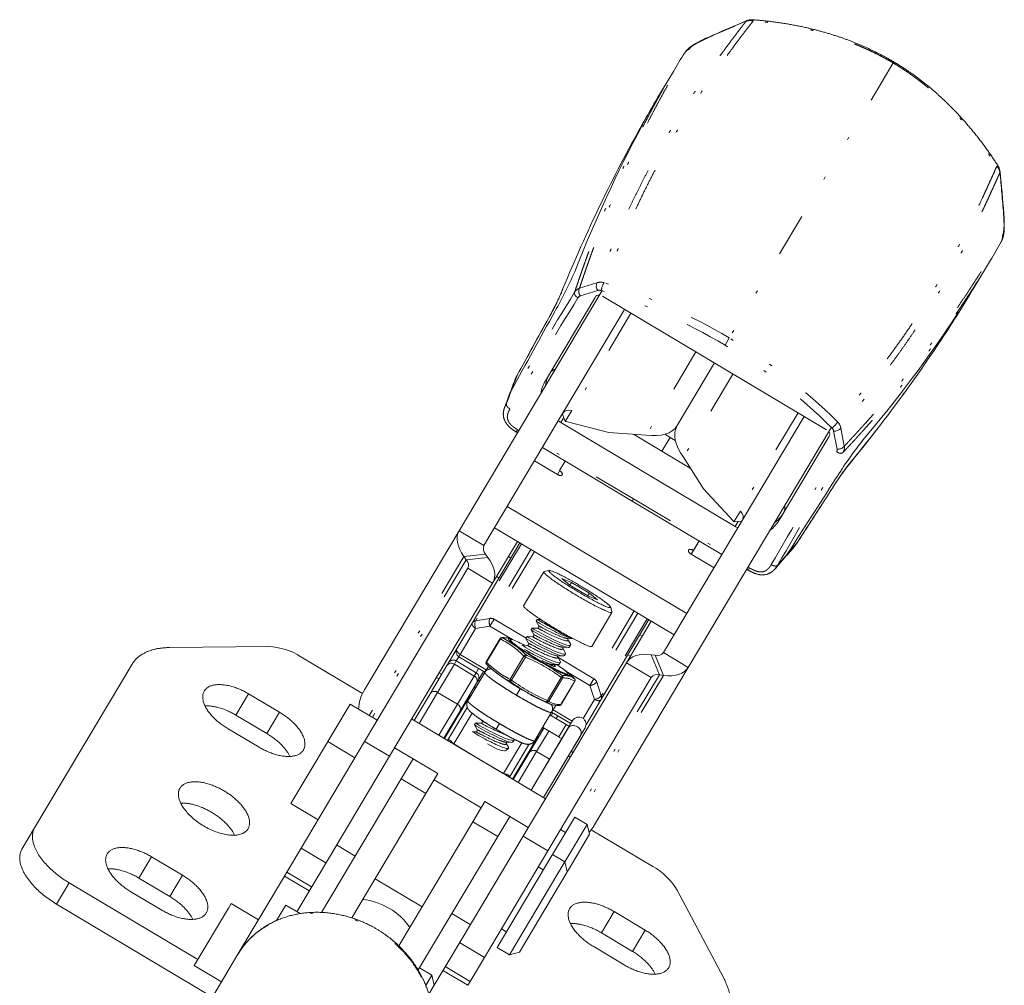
# Model space of a CAD drawing. Header units: millimetres. Extents: x 71 to 466, y 113 to 328.
# Tile 5 of 6: x 387 to 456, y 149 to 216. Entities that reach past the tile are written whole.
import ezdxf

# ---------------------------------------------------------------- set-up
doc = ezdxf.new("R2010")
doc.units = ezdxf.units.MM
doc.header["$MEASUREMENT"] = 0
doc.linetypes.add('DASHEDBIDOT', pattern=[12.4, 3, -3, 0.2, -3, 0.2, -3])
doc.layers.add('Layer0000', color=7, linetype='Continuous', lineweight=20)

msp = doc.modelspace()

# ---------------------------------------------------------------- linework, layer by layer
at = {"layer": 'Layer0000', "color": 251, "linetype": 'DASHEDBIDOT', "lineweight": 5, "true_color": 0x606060}
for p, q in [((447.839, 212.549), (436.472, 193.473)), ((447.883, 212.623), (447.839, 212.549)), ((426.078, 196.92), (427.291, 197.301)), ((426.137, 196.385), (427.35, 196.766)), ((429.639, 195.192), (425.156, 187.669)), ((436.173, 192.973), (436.472, 193.473)), ((434.149, 192.505), (430.709, 186.733)), ((436.726, 190.969), (433.286, 185.197)), ((424.785, 187.614), (424.986, 187.952)), ((441.236, 188.282), (436.753, 180.759)), ((444.45, 185.972), (444.208, 187.22)), ((421.785, 187.105), (421.693, 186.952)), ((421.877, 187.051), (421.785, 187.105)), ((431.792, 185.619), (429.817, 186.796)), ((431.792, 185.619), (432.363, 186.577)), ((432.363, 186.577), (432.001, 186.793)), ((432.363, 186.577), (432.724, 186.362)), ((443.951, 185.77), (443.709, 187.018)), ((429.823, 182.315), (423.595, 186.027)), ((431.792, 185.619), (433.767, 184.443)), ((429.823, 182.315), (429.732, 182.162)), ((429.823, 182.315), (436.051, 178.604)), ((436.88, 180.406), (437.082, 180.744)), ((417.731, 180.093), (419.449, 179.069)), ((422.05, 179.201), (418.86, 173.848)), ((418.063, 178.317), (411.489, 167.284)), ((419.56, 178.478), (418.063, 178.317)), ((422.708, 178.809), (419.855, 174.021)), ((422.951, 178.664), (420.149, 173.963)), ((418.228, 178.09), (411.71, 167.152)), ((418.228, 178.09), (419.725, 178.252)), ((420.055, 176.472), (418.337, 177.496)), ((437.769, 177.58), (437.861, 177.526)), ((437.861, 177.526), (437.77, 177.372)), ((429.882, 174.533), (427.081, 169.832)), ((430.125, 174.389), (427.272, 169.601)), ((419.855, 174.021), (418.86, 173.848)), ((419.869, 173.492), (418.874, 173.319)), ((420.149, 173.963), (419.869, 173.492)), ((421.432, 172.56), (419.869, 173.492)), ((422.369, 172.64), (420.149, 173.963)), ((430.783, 173.997), (427.593, 168.644)), ((418.874, 173.319), (417.804, 171.522)), ((419.633, 170.983), (420.593, 172.595)), ((417.804, 171.522), (417.704, 171.354)), ((419.608, 170.447), (417.804, 171.522)), ((431.626, 170.107), (431.055, 171.501)), ((431.332, 171.463), (431.903, 170.069)), ((433.623, 170.623), (431.905, 171.647)), ((417.399, 170.842), (416.234, 168.888)), ((417.533, 171.068), (417.399, 170.842)), ((417.399, 170.842), (418.773, 170.023)), ((417.704, 171.354), (417.533, 171.068)), ((417.533, 171.068), (418.908, 170.249)), ((422.221, 171.41), (421.261, 169.799)), ((421.372, 169.728), (422.332, 171.34)), ((423.664, 170.838), (423.66, 170.868)), ((427.081, 169.832), (424.583, 171.321)), ((429.333, 170.944), (431.051, 169.92)), ((418.908, 170.249), (418.773, 170.023)), ((419.078, 170.535), (418.908, 170.249)), ((426.8, 169.361), (425.237, 170.293)), ((431.626, 170.107), (425.748, 160.242)), ((418.773, 170.023), (417.608, 168.069)), ((424.812, 169.929), (423.852, 168.317)), ((423.942, 168.273), (424.902, 169.885)), ((425.754, 169.658), (424.794, 168.046)), ((431.903, 170.069), (425.969, 160.111)), ((427.081, 169.832), (426.8, 169.361)), ((427.593, 168.644), (427.272, 169.601)), ((402.246, 167.311), (403.126, 168.787)), ((416.234, 168.888), (414.951, 166.734)), ((416.234, 168.888), (417.608, 168.069)), ((418.768, 169.038), (418.767, 169.036)), ((421.704, 168.69), (421.974, 169.143)), ((422.465, 168.863), (422.486, 168.861)), ((427.121, 168.404), (426.8, 169.361)), ((417.608, 168.069), (416.325, 165.915)), ((426.329, 167.075), (427.121, 168.404)), ((404.396, 166.034), (405.275, 167.51)), ((418.632, 167.441), (417.362, 165.312)), ((425.578, 166.89), (424.247, 167.683)), ((419.56, 166.785), (419.333, 166.904)), ((424.461, 167.066), (424.576, 167.259)), ((423.106, 164.792), (423.949, 166.207)), ((423.407, 166.274), (423.406, 166.272)), ((425.148, 166.656), (424.636, 165.797)), ((411.173, 165.474), (412.892, 164.451)), ((417.196, 165.397), (417.356, 165.301)), ((417.362, 165.312), (417.356, 165.301)), ((417.356, 165.301), (419.074, 164.277)), ((417.362, 165.312), (419.08, 164.288)), ((422.068, 165.394), (420.799, 163.264)), ((421.823, 162.639), (423.106, 164.792)), ((423.106, 164.792), (424.008, 164.255)), ((419.08, 164.288), (419.074, 164.277)), ((420.792, 163.253), (419.074, 164.277)), ((420.799, 163.264), (419.08, 164.288)), ((420.799, 163.264), (420.792, 163.253)), ((420.953, 163.158), (420.792, 163.253)), ((413.705, 162.885), (415.423, 161.862)), ((420.405, 158.893), (418.687, 159.916)), ((423.887, 157.898), (422.169, 158.922)), ((410.516, 157.534), (409.228, 158.302)), ((395.519, 156.005), (396.399, 157.481)), ((405.774, 156.414), (407.493, 155.39)), ((397.667, 154.725), (398.546, 156.201)), ((405.613, 156.143), (407.331, 155.119)), ((389.79, 154.205), (390.67, 155.68)), ((427.605, 152.204), (428.485, 153.68)), ((418.505, 152.774), (417.217, 153.542)), ((429.751, 150.921), (430.63, 152.397)), ((416.609, 149.591), (418.327, 148.567)), ((416.77, 149.862), (418.488, 148.838))]:
    msp.add_line(p, q, dxfattribs=at)
at = {"layer": 'Layer0000', "color": 7, "linetype": 'Continuous', "lineweight": 20}
for p, q in [((432.589, 211.968), (431.698, 210.473)), ((430.269, 207.994), (430.277, 208.007)), ((430.277, 208.006), (430.444, 208.269)), ((454.585, 198.86), (453.694, 197.366)), ((417.731, 180.093), (427.662, 196.758)), ((423.717, 190.51), (427.162, 196.291)), ((427.189, 196.336), (427.162, 196.291)), ((443.203, 187.109), (427.671, 196.364)), ((429.209, 195.448), (419.449, 179.069)), ((452.195, 194.929), (452.202, 194.941)), ((452.202, 194.941), (452.353, 195.214)), ((435.437, 191.737), (432.855, 187.404)), ((435.437, 191.737), (432.855, 187.404)), ((424.888, 188.196), (425.095, 187.684)), ((425.095, 187.684), (425.544, 188.434)), ((441.665, 188.026), (431.905, 171.647)), ((424.785, 187.614), (436.88, 180.406)), ((425.156, 187.669), (428.107, 186.918)), ((433.623, 170.623), (443.554, 187.288)), ((421.785, 186.897), (421.693, 186.952)), ((430.709, 186.733), (428.107, 186.918)), ((439.936, 180.845), (443.381, 186.626)), ((443.407, 186.671), (443.381, 186.626)), ((429.732, 182.162), (423.503, 185.873)), ((433.286, 185.197), (434.687, 182.997)), ((422.954, 184.952), (424.544, 184.005)), ((425.093, 184.926), (424.544, 184.005)), ((424.701, 184.269), (425.093, 184.926)), ((436.753, 180.759), (434.687, 182.997)), ((433.524, 174.363), (421.068, 181.786)), ((429.732, 182.162), (435.96, 178.451)), ((436.794, 180.712), (437.241, 181.464)), ((437.344, 180.774), (436.794, 180.712)), ((417.731, 180.093), (411.157, 169.061)), ((432.644, 172.887), (420.188, 180.31)), ((421.949, 179.26), (418.635, 173.699)), ((421.778, 179.363), (420.055, 176.472)), ((434.37, 179.398), (433.821, 178.476)), ((434.37, 179.398), (433.979, 178.74)), ((418.228, 178.09), (418.063, 178.317)), ((419.56, 178.478), (419.725, 178.252)), ((421.319, 178.202), (421.147, 178.304)), ((433.821, 178.476), (435.411, 177.529)), ((411.173, 165.474), (418.337, 177.496)), ((420.495, 176.819), (420.323, 176.922)), ((423.603, 177.249), (422.2, 174.896)), ((423.622, 177.262), (423.963, 177.346)), ((437.678, 177.427), (437.77, 177.372)), ((420.055, 176.472), (412.892, 164.451)), ((424.853, 176.794), (425.418, 176.333)), ((425.528, 176.517), (424.853, 176.794)), ((425.528, 176.517), (425.418, 176.333)), ((425.418, 176.333), (426.658, 175.594)), ((426.768, 175.778), (425.528, 176.517)), ((426.768, 175.778), (426.658, 175.594)), ((426.658, 175.594), (427.333, 175.317)), ((427.333, 175.317), (426.768, 175.778)), ((428.328, 174.434), (426.925, 172.08)), ((428.329, 174.457), (428.242, 174.796)), ((418.635, 173.699), (417.565, 171.903)), ((423.151, 173.951), (423.073, 173.821)), ((423.256, 173.495), (423.073, 173.821)), ((423.152, 173.952), (423.377, 173.948)), ((430.883, 173.937), (427.57, 168.376)), ((431.055, 173.834), (429.333, 170.944)), ((422.794, 173.352), (422.717, 173.224)), ((422.9, 172.898), (422.717, 173.223)), ((422.794, 173.352), (423.167, 173.346)), ((424.423, 173.254), (424.416, 173.241)), ((430.424, 172.776), (430.253, 172.878)), ((420.565, 172.62), (419.605, 171.009)), ((421.427, 172.552), (421.317, 172.594)), ((422.079, 172.153), (422.455, 172.147)), ((422.438, 172.754), (422.36, 172.624)), ((422.544, 172.296), (422.36, 172.623)), ((422.438, 172.754), (422.811, 172.749)), ((425.274, 172.565), (425.448, 172.256)), ((425.632, 172.612), (425.28, 172.617)), ((425.463, 172.166), (425.388, 172.04)), ((397.642, 171.996), (404.499, 172.067)), ((417.565, 171.903), (416.996, 170.948)), ((422.549, 171.66), (422.649, 171.618)), ((424.915, 171.964), (425.089, 171.654)), ((425.303, 172.012), (424.927, 172.018)), ((425.106, 171.566), (425.03, 171.44)), ((429.601, 171.393), (429.429, 171.496)), ((431.332, 171.463), (431.055, 171.501)), ((388.282, 159.487), (395.056, 170.855)), ((411.027, 168.816), (406.754, 171.362)), ((416.996, 170.948), (416.879, 170.752)), ((419.508, 170.279), (417.704, 171.354)), ((429.333, 170.944), (422.169, 158.922)), ((424.203, 170.763), (424.225, 170.724)), ((424.59, 170.813), (424.217, 170.819)), ((424.556, 171.369), (424.731, 171.057)), ((424.944, 171.411), (424.571, 171.416)), ((424.749, 170.967), (424.674, 170.841)), ((416.879, 170.752), (415.714, 168.797)), ((419.503, 170.272), (418.33, 168.303)), ((419.422, 170.331), (419.058, 169.719)), ((419.764, 170.71), (419.503, 170.272)), ((419.972, 170.523), (420.115, 170.398)), ((425.388, 170.151), (425.232, 170.284)), ((433.623, 170.623), (427.05, 159.591)), ((431.626, 170.107), (431.903, 170.069)), ((418.941, 169.523), (417.776, 167.569)), ((419.058, 169.719), (418.941, 169.523)), ((423.887, 157.898), (431.051, 169.92)), ((425.761, 169.658), (424.801, 168.046)), ((425.735, 169.83), (425.739, 169.826)), ((405.275, 167.51), (403.126, 168.787)), ((411.131, 169.017), (411.157, 169.061)), ((415.714, 168.797), (414.607, 166.939)), ((409.034, 166.182), (410.162, 168.075)), ((412.052, 166.949), (410.162, 168.075)), ((416.712, 165.685), (418.487, 168.663)), ((418.53, 168.638), (418.487, 168.663)), ((423.796, 168.211), (423.783, 168.215)), ((424.058, 168.07), (423.962, 168.106)), ((426.53, 166.631), (427.57, 168.376)), ((417.776, 167.569), (416.669, 165.711)), ((418.253, 167.782), (416.927, 165.557)), ((417.821, 167.547), (417.778, 167.572)), ((424.142, 167.507), (422.969, 165.539)), ((424.117, 167.271), (424.233, 167.464)), ((424.428, 167.987), (424.142, 167.507)), ((425.478, 166.722), (424.147, 167.515)), ((404.396, 166.034), (402.246, 167.311)), ((414.435, 167.042), (417.196, 165.397)), ((418.866, 166.76), (418.791, 166.634)), ((418.866, 166.76), (419.244, 166.754)), ((419.333, 166.904), (419.306, 166.952)), ((420.531, 166.722), (420.297, 166.329)), ((425.602, 166.93), (422.725, 162.102)), ((425.148, 166.656), (424.032, 167.322)), ((401.7, 166.359), (403.849, 165.083)), ((408.614, 165.477), (409.034, 166.182)), ((418.658, 166.159), (418.887, 166.156)), ((418.976, 166.305), (418.791, 166.634)), ((422.587, 164.702), (423.606, 166.412)), ((422.725, 162.102), (425.284, 166.396)), ((424.636, 165.797), (423.52, 166.463)), ((423.584, 161.59), (426.461, 166.418)), ((406.054, 161.182), (408.587, 165.432)), ((406.767, 158.08), (411.173, 165.474)), ((408.587, 165.432), (408.614, 165.477)), ((410.504, 164.351), (408.614, 165.477)), ((420.992, 165.371), (421.156, 165.079)), ((421.381, 165.422), (421.006, 165.428)), ((421.437, 162.87), (423.211, 165.848)), ((421.536, 165.577), (421.46, 165.449)), ((423.168, 165.874), (423.211, 165.848)), ((426.143, 165.884), (423.584, 161.59)), ((414.534, 164.277), (413.246, 165.045)), ((421.16, 165.002), (420.974, 164.845)), ((422.548, 165.223), (421.222, 162.998)), ((421.48, 162.844), (422.587, 164.702)), ((422.589, 164.706), (422.546, 164.731)), ((412.892, 164.451), (408.657, 157.344)), ((414.534, 164.277), (413.705, 162.885)), ((413.705, 162.885), (414.534, 164.277)), ((414.534, 164.277), (416.252, 163.253)), ((416.252, 163.253), (415.423, 161.862)), ((413.705, 162.885), (408.186, 153.624)), ((415.996, 162.824), (419.261, 160.879)), ((420.953, 163.158), (423.713, 161.513)), ((415.423, 161.862), (410.287, 153.243)), ((418.687, 159.916), (419.517, 161.308)), ((421.235, 160.284), (419.517, 161.308)), ((407.944, 160.055), (406.054, 161.182)), ((413.552, 151.298), (418.687, 159.916)), ((420.405, 158.893), (421.235, 160.284)), ((420.405, 158.893), (421.235, 160.284)), ((422.523, 159.516), (421.235, 160.284)), ((424.201, 157.644), (425.749, 160.242)), ((425.749, 160.242), (426.608, 159.73)), ((387.402, 158.011), (388.282, 159.487)), ((425.109, 159.168), (424.766, 159.372)), ((425.06, 157.132), (426.608, 159.73)), ((426.608, 159.73), (426.782, 159.044)), ((431.168, 156.814), (426.896, 159.36)), ((427.023, 159.547), (427.05, 159.591)), ((414.887, 149.631), (420.405, 158.893)), ((422.169, 158.922), (417.934, 151.815)), ((425.316, 156.584), (426.782, 159.044)), ((406.767, 158.08), (405.774, 156.414)), ((406.767, 158.08), (408.485, 157.056)), ((419.481, 150.504), (423.887, 157.898)), ((398.546, 156.201), (396.399, 157.481)), ((406.469, 153.673), (408.657, 157.344)), ((420.362, 151.201), (424.161, 157.577)), ((424.161, 157.577), (424.201, 157.644)), ((424.201, 157.644), (425.06, 157.132)), ((425.02, 157.065), (425.06, 157.132)), ((425.06, 157.132), (425.234, 156.446)), ((405.774, 156.414), (405.613, 156.143)), ((421.221, 150.689), (425.02, 157.065)), ((423.561, 156.57), (423.218, 156.775)), ((425.199, 156.388), (425.234, 156.446)), ((425.234, 156.446), (425.316, 156.584)), ((397.667, 154.725), (395.519, 156.005)), ((405.613, 156.143), (402.383, 150.722)), ((411.901, 155.951), (415.166, 154.006)), ((421.906, 150.862), (425.199, 156.388)), ((390.67, 155.68), (399.604, 150.357)), ((394.958, 155.062), (397.105, 153.782)), ((436.063, 149.101), (432.862, 155.166)), ((389.79, 154.205), (400.614, 147.755)), ((399.353, 149.936), (401.732, 153.928)), ((401.732, 153.928), (401.913, 154.231)), ((403.802, 153.105), (401.913, 154.231)), ((405.055, 153.057), (405.696, 154.134)), ((405.696, 154.134), (406.694, 153.539)), ((428.485, 153.68), (430.63, 152.397)), ((421.002, 152.275), (420.658, 152.479)), ((416.003, 148.574), (417.934, 151.815)), ((427.605, 152.204), (429.751, 150.921)), ((419.481, 150.504), (417.763, 151.527)), ((420.362, 151.201), (421.221, 150.689)), ((429.174, 149.987), (427.028, 151.271)), ((399.291, 145.533), (402.383, 150.722)), ((419.481, 150.504), (418.488, 148.838)), ((421.221, 150.689), (421.906, 150.862)), ((401.243, 148.81), (399.353, 149.936)), ((414.97, 149.771), (415.829, 149.259)), ((415.415, 148.565), (415.829, 149.259)), ((415.829, 149.259), (416.003, 148.574)), ((415.629, 147.947), (416.003, 148.574)), ((418.488, 148.838), (418.327, 148.567))]:
    msp.add_line(p, q, dxfattribs=at)
at = {"layer": 'Layer0000', "color": 251, "linetype": 'DASHEDBIDOT', "lineweight": 5, "true_color": 0x606060}
for centre, radius, start, end in [((488.443, 94.524), 131.162, 112.79195, 114.05642), ((437.905, 214.741), 0.755, 73.17285, 111.1518), ((437.715, 215.403), 0.0923, 115.41251, 152.99835), ((437.994, 215.423), 0.136, 17.2453, 72.63896), ((435.028, 214.282), 0.0527, 119.78939, 167.31199), ((433.947, 212.878), 0.683, 111.71569, 147.90329), ((516.727, 159.808), 98.979, 149.21135, 150.85927), ((520.052, 158.028), 102.75, 150.89504, 157.91426), ((455.052, 205.258), 0.136, 45.78042, 101.17407), ((454.494, 204.855), 0.755, 7.26758, 45.24653), ((455.167, 205.003), 0.0923, 325.42102, 3.00686), ((324.713, 192.089), 131.162, 4.36296, 5.62743), ((455.46, 202.107), 0.0527, 311.10739, 358.62998), ((454.739, 200.488), 0.683, 330.51609, 6.70369), ((426.276, 196.328), 0.625, 108.50592, 148.86471), ((426.552, 196.702), 0.522, 155.26303, 217.39234), ((427.552, 196.529), 0.815, 73.67143, 108.7021), ((427.467, 196.387), 0.396, 71.57274, 107.1359), ((429, 196.584), 1.419, 149.17859, 172.72477), ((416.443, 159.917), 38.497, 59.16765, 73.16519), ((416.506, 160.023), 38.955, 59.16773, 73.17574), ((368.669, 248.035), 98.979, 327.56011, 329.20803), ((24115.887, -14302.712), 27775.07, 148.5316194, 148.5502629), ((24144.701, -14320.186), 27808.367, 148.5323399, 148.5509623), ((407.145, 204.367), 19.302, 330.49615, 336.47097), ((425.612, 196.199), 0.898, 149.04068, 157.65211), ((426.213, 196.113), 0.282, 105.5618, 148.53553), ((2413.445, -900.391), 2271.056, 151.166528, 151.281233), ((423.966, 194.863), 0.0227, 153.02868, 185.70885), ((365.521, 250.112), 102.75, 320.50512, 327.52434), ((416.555, 159.994), 38.955, 45.24364, 59.25165), ((416.491, 159.888), 38.497, 45.25419, 59.25173), ((424.501, 190.773), 0.539, 99.57429, 148.65159), ((523.187, 151.502), 108.806, 158.78501, 159.36751), ((424.063, 189.563), 2.655, 150.37271, 158.76591), ((425.914, 189.853), 2.224, 148.381, 173.07909), ((523.566, 151.359), 109.211, 159.36747, 159.87194), ((422.483, 188.038), 1.715, 148.22902, 159.50931), ((442.763, 188.382), 1.419, 305.6946, 329.24079), ((443.321, 186.94), 0.396, 11.28347, 46.84664), ((443.404, 187.083), 0.815, 9.71727, 44.74795), ((444.032, 186.285), 0.522, 261.02704, 323.15634), ((443.834, 185.865), 0.625, 329.55467, 9.91346), ((-23611.373, 14137.203), 27808.367, 329.868416, 329.8870383), ((-23582.292, 14120.178), 27775.07, 329.8691153, 329.8877588), ((443.676, 185.707), 0.282, 329.88384, 12.85758), ((460.01, 172.865), 19.302, 141.94841, 147.92323), ((444.037, 185.22), 0.898, 320.76727, 329.3787), ((-1466.453, 1411.604), 2271.056, 327.138145, 327.252851), ((443.646, 183.136), 0.0227, 292.71052, 325.3907), ((439.794, 181.66), 0.539, 329.76778, 18.84509), ((438.312, 182.465), 2.224, 305.34028, 330.03838), ((358.289, 249.764), 108.806, 319.05186, 319.63437), ((438.939, 180.699), 2.655, 319.65347, 328.04667), ((357.983, 250.029), 109.211, 318.54743, 319.0519), ((438.35, 178.583), 1.715, 318.91007, 330.19035), ((418.909, 173.53), 0.321, 98.65941, 148.27525), ((419.588, 173.602), 0.768, 161.33324, 201.649), ((420.583, 173.775), 0.768, 161.33324, 201.649), ((419.923, 173.591), 0.435, 58.6167, 98.97671), ((420.624, 172.655), 0.0679, 210.69923, 243.20172), ((420.717, 172.545), 0.134, 85.39238, 158.39401), ((417.587, 166.749), 6.573, 45.16523, 62.78294), ((420.682, 172.565), 0.122, 68.09429, 91.77839), ((420.815, 171.197), 1.484, 70.25534, 93.37294), ((417.659, 166.731), 6.692, 45.24048, 62.70769), ((422.354, 171.329), 0.156, 83.32542, 148.33113), ((422.051, 171.495), 0.32, 331.19307, 357.95304), ((416.858, 158.818), 13.813, 60.48167, 66.47564), ((417.185, 170.534), 0.375, 55.20317, 144.54443), ((417.325, 170.739), 0.39, 57.6844, 147.59851), ((419.716, 170.908), 0.112, 138.283, 217.33559), ((419.663, 171.043), 0.0679, 210.69922, 243.20172), ((424.293, 175.68), 6.618, 225.22453, 242.72364), ((422.964, 172.464), 1.289, 234.80015, 240.64086), ((417.129, 159.309), 13.109, 54.11454, 66.61128), ((423.573, 170.858), 0.0875, 6.30189, 36.02607), ((416.859, 158.932), 13.714, 54.22801, 60.24843), ((424.386, 172.294), 1.484, 246.97343, 263.46459), ((424.086, 170.707), 0.129, 9.83445, 25.70776), ((418.717, 169.909), 0.39, 330.82087, 60.73498), ((419.931, 170.016), 0.498, 85.36775, 149.05307), ((424.289, 175.5), 6.589, 229.06282, 242.77267), ((431.335, 185.008), 18.421, 232.47681, 241.21829), ((420.398, 164.392), 7.619, 45.53491, 49.09385), ((418.604, 169.689), 0.375, 333.87495, 63.2162), ((419.069, 169.562), 0.144, 55.17244, 97.98853), ((421.37, 169.729), 0.13, 147.56042, 222.35209), ((422.004, 170.852), 1.289, 234.80026, 240.64084), ((421.201, 169.821), 0.194, 292.17064, 331.47864), ((429.46, 181.03), 14.025, 234.29467, 240.18477), ((429.1, 180.427), 13.197, 234.15677, 246.56905), ((424.611, 170.107), 0.268, 318.52825, 349.6696), ((425.099, 170.399), 0.55, 238.5926, 249.05169), ((424.973, 168.698), 1.365, 56.0562, 94.11147), ((424.777, 169.954), 0.143, 330.96699, 46.75803), ((425.004, 168.553), 1.336, 55.82185, 94.34581), ((425.642, 169.732), 0.135, 326.52396, 46.13175), ((425.758, 169.664), 0.00728, 241.58423, 297.18715), ((426.709, 170.124), 0.768, 276.77037, 317.08614), ((426.862, 169.456), 0.435, 19.44266, 59.80268), ((416.02, 168.58), 0.375, 55.20317, 144.54443), ((422.468, 168.909), 0.0466, 240.89948, 266.83801), ((428.93, 179.783), 12.69, 239.37529, 246.95524), ((429.405, 181.112), 14.069, 240.54376, 246.42188), ((417.439, 167.734), 0.375, 333.87495, 63.2162), ((423.68, 168.368), 0.179, 302.90677, 343.68883), ((423.826, 168.344), 0.136, 249.00549, 328.45736), ((424.531, 169.31), 1.327, 236.20136, 249.11401), ((424.139, 168.787), 0.55, 238.59263, 249.0516), ((424.695, 169.387), 1.345, 235.9482, 274.21946), ((423.714, 167.762), 0.498, 329.37002, 34.98184), ((424.682, 168.107), 0.128, 272.01954, 331.70332), ((424.797, 168.053), 0.00728, 241.58423, 297.18715), ((427.031, 169.167), 0.768, 276.77037, 317.08614), ((427.291, 168.536), 0.321, 330.14413, 19.75996), ((425.968, 178.851), 13.84, 240.93439, 248.73599), ((422.892, 164.484), 0.375, 55.20317, 144.54443)]:
    msp.add_arc(centre, radius, start, end, dxfattribs=at)
at = {"layer": 'Layer0000', "color": 7, "linetype": 'Continuous', "lineweight": 20}
for centre, radius, start, end in [((488.913, 93.529), 132.283, 112.78857, 114.05062), ((438.033, 214.554), 0.999, 89.94493, 111.02888), ((485.828, 180.245), 61.974, 147.83137, 149.2113), ((517.575, 159.303), 99.965, 149.21122, 150.8429), ((429.673, 208.655), 0.875, 328.97734, 337.6258), ((430.702, 208.127), 0.295, 138.42294, 151.15757), ((520.795, 157.578), 103.618, 150.88519, 157.91283), ((510.924, 164.994), 91.366, 151.77451, 158.65341), ((454.269, 204.879), 0.999, 7.3905, 28.47444), ((323.614, 192.029), 132.283, 4.36876, 5.63081), ((401.348, 230.586), 61.974, 329.20808, 330.58801), ((400.047, 209.202), 28.009, 330.25886, 336.98644), ((427.766, 197.083), 0.523, 155.38775, 217.28737), ((367.821, 248.54), 99.965, 327.57647, 329.20816), ((407.998, 203.907), 18.329, 330.47089, 336.30454), ((427.416, 196.169), 0.282, 77.93928, 154.40933), ((2741.822, -1083.416), 2646.835, 151.111022, 151.246028), ((2419.448, -903.962), 2278.04, 151.16035, 151.274687), ((364.771, 250.552), 103.618, 320.50655, 327.53419), ((375.991, 245.399), 91.366, 319.76597, 326.64487), ((453.06, 194.719), 0.875, 140.79357, 149.44204), ((452.105, 195.373), 0.295, 327.2618, 339.99644), ((424.72, 189.29), 3.367, 151.64197, 158.47577), ((421.778, 190.879), 0.0231, 153.44151, 187.59028), ((524.547, 150.628), 110.419, 158.81854, 159.41329), ((425.528, 189.367), 2.141, 147.72977, 173.57584), ((524.886, 150.5), 110.781, 159.41333, 159.86338), ((423.996, 188.381), 3.015, 150.99424, 159.14824), ((427.621, 192.377), 5.544, 237.06289, 239.23379), ((424.816, 186.336), 1.376, 75.69113, 78.30427), ((443.79, 187.535), 0.523, 261.132, 323.03163), ((443.153, 186.792), 0.282, 324.01005, 40.4801), ((467.64, 168.923), 28.009, 141.43294, 148.16052), ((459.199, 173.397), 18.329, 142.11484, 147.94849), ((-1783.703, 1613.301), 2646.835, 327.17335, 327.308356), ((-1472.45, 1415.183), 2278.04, 327.144692, 327.259029), ((435.742, 179.825), 1.376, 40.11511, 42.72825), ((439.72, 185.167), 5.544, 239.18559, 241.35649), ((438.069, 181.894), 2.141, 304.84354, 330.68961), ((419.961, 178.86), 0.553, 157.71403, 223.59966), ((356.873, 250.543), 110.419, 319.00609, 319.60084), ((438.385, 181.147), 3.367, 319.94361, 326.7774), ((441.183, 179.315), 0.0231, 290.82909, 324.97787), ((437.93, 180.078), 3.015, 319.27114, 327.42514), ((417.825, 177.709), 0.555, 337.41655, 43.43019), ((356.599, 250.781), 110.781, 318.556, 319.00605), ((423.627, 177.232), 0.0295, 99.7202, 145.31301), ((428.301, 174.447), 0.0295, 333.10637, 18.69918), ((430.608, 186.094), 14.402, 238.44948, 244.22735), ((423.151, 173.954), 0.000717, 63.93391, 114.02365), ((429.929, 184.74), 12.739, 237.85367, 243.0073), ((423.169, 173.446), 0.1, 269.18228, 29.26579), ((429.598, 182.19), 10.326, 232.85295, 239.92354), ((429.601, 184.189), 12.946, 237.87629, 244.30551), ((430.903, 186.579), 15.516, 238.47109, 243.84649), ((422.813, 172.849), 0.1, 269.15201, 29.26022), ((432.869, 187.43), 16.529, 238.15289, 239.21434), ((432.348, 187.954), 16.715, 240.61932, 241.66952), ((427.243, 178.425), 6.04, 241.34566, 253.89456), ((429.24, 181.025), 9.17, 238.21083, 246.39004), ((420.683, 172.55), 0.137, 91.82771, 149.20666), ((420.768, 171.071), 1.619, 70.19278, 93.16379), ((418.122, 164.459), 8.742, 61.611, 67.78456), ((430.166, 185.396), 15.517, 238.57487, 243.94883), ((429.381, 183.901), 13.285, 238.09291, 244.35391), ((422.36, 172.624), 0.000521, 152.36236, 222.70206), ((430.839, 186.452), 16.068, 238.47676, 243.65288), ((422.456, 172.247), 0.1, 269.11673, 29.30929), ((425.329, 172.569), 0.0558, 121.30775, 185.20351), ((425.378, 172.196), 0.0931, 341.82674, 40.13532), ((425.744, 173.993), 1.383, 262.66649, 265.07756), ((404.313, 167.514), 4.556, 57.60798, 87.66216), ((417.909, 171.698), 0.4, 149.21159, 239.20969), ((432.649, 189.999), 20.896, 240.22283, 243.33994), ((424.97, 171.968), 0.0564, 130.21364, 184.76752), ((424.965, 171.503), 0.0909, 258.46318, 317.25892), ((425.015, 171.595), 0.0948, 342.10015, 38.36799), ((425.324, 172.102), 0.0935, 258.00898, 314.86924), ((431.477, 171.997), 0.553, 254.81972, 320.70535), ((419.723, 170.938), 0.137, 149.22023, 225.84642), ((425.421, 176.781), 8.298, 225.759, 228.95579), ((424.258, 170.768), 0.0573, 128.87702, 185.13005), ((424.168, 170.592), 0.255, 20.48552, 62.20853), ((419.855, 163.745), 8.466, 50.5719, 56.61839), ((424.612, 171.367), 0.0555, 129.19208, 182.68329), ((424.609, 170.906), 0.0958, 259.39908, 315.19495), ((424.665, 170.999), 0.0917, 340.23361, 39.89994), ((416.015, 169.683), 0.661, 41.99311, 59.59999), ((430.783, 184.112), 17.375, 232.12018, 241.32333), ((420.3, 164.282), 7.767, 45.54931, 49.07935), ((431.482, 169.571), 0.555, 74.98919, 141.00283), ((416.494, 170.487), 0.66, 238.80795, 256.4377), ((425.643, 169.728), 0.137, 329.22017, 45.05293), ((413.734, 167.55), 2.987, 150.59448, 176.67183), ((419.031, 168.894), 0.4, 107.79984, 149.20969), ((428.742, 179.497), 12.353, 239.35522, 247.23737), ((424.601, 169.615), 1.638, 250.64208, 272.98009), ((424.683, 168.116), 0.137, 271.08714, 329.19139), ((418.889, 167.403), 0.741, 143.46512, 149.17967), ((425.249, 176.853), 11.94, 237.67093, 244.65561), ((419.246, 166.855), 0.1, 269.08787, 29.33328), ((426.032, 166.674), 0.5, 59.20969, 149.20969), ((426.032, 166.674), 0.5, 329.20969, 59.20969), ((424.459, 175.004), 10.576, 236.71622, 243.90205), ((426.756, 179.621), 15.236, 238.47067, 243.9347), ((418.888, 166.256), 0.1, 269.14158, 29.2416), ((423.155, 166.436), 0.4, 329.20969, 0.79118), ((425.55, 167.307), 0.765, 238.33162, 257.35922), ((425.661, 166.121), 0.467, 54.88024, 143.91157), ((425.722, 166.085), 0.467, 334.50781, 63.53914), ((426.375, 176.485), 13.005, 239.11243, 242.2023), ((421.049, 165.376), 0.0579, 129.39391, 185.56597), ((421.397, 165.512), 0.0929, 260.62208, 315.71183), ((421.469, 165.604), 0.074, 337.06173, 32.38412), ((425.619, 167.445), 1.919, 239.1847, 246.67176), ((421.115, 166.818), 2.006, 246.34013, 263.50471), ((420.9, 164.963), 0.138, 264.68855, 303.17719), ((421.111, 165.036), 0.0604, 323.34722, 42.55079), ((421.911, 165.602), 0.741, 329.23971, 334.95414), ((425.27, 164.13), 0.693, 59.05993, 71.55597), ((425.783, 164.991), 0.693, 226.86022, 239.36264), ((424.61, 161.046), 2.84, 318.83402, 328.14965), ((428.946, 152.836), 4.556, 30.75722, 60.8114), ((410.563, 150.017), 4.529, 59.05985, 83.8515), ((410.436, 150.697), 3.881, 78.56085, 80.84997), ((410.583, 150.005), 4.529, 34.56788, 59.35952), ((411.242, 150.217), 3.881, 37.56941, 39.85853)]:
    msp.add_arc(centre, radius, start, end, dxfattribs=at)
at = {"layer": 'Layer0000', "color": 251, "linetype": 'DASHEDBIDOT', "lineweight": 5, "true_color": 0x606060}
for points, degree, knots in [([(437.632, 215.444), (437.318, 215.039), (435.803, 213.052), (433.957, 210.386), (431.104, 205.891), (428.279, 199.733), (427.291, 197.301)], 2, [0.0916482, 0.0916482, 0.0916482, 0.1377422, 0.3144742, 0.4208394, 0.7753428, 0.9875973, 0.9875973, 0.9875973]), ([(438.124, 215.464), (436.595, 213.508), (432.116, 207.079), (428.767, 199.754), (427.781, 197.311)], 2, [0.0917139, 0.0917139, 0.0917139, 0.3146245, 0.775293, 0.9882755, 0.9882755, 0.9882755]), ([(447.839, 212.549), (447.204, 212.927), (445.324, 213.851), (442.41, 214.833), (439.428, 215.366), (438.123, 215.463)], 2, [0, 0, 0, 0.1344036, 0.3813511, 0.6991689, 0.9459145, 0.9459145, 0.9459145]), ([(433.694, 213.512), (433.759, 213.624), (434.094, 213.85), (434.327, 213.982), (434.72, 214.18), (434.976, 214.294)], 2, [0, 0, 0, 0.3508274, 0.4787235, 0.6381603, 0.9366207, 0.9366207, 0.9366207]), ([(426.078, 196.92), (426.711, 198.839), (427.85, 201.831), (429.698, 206.31), (432.4, 211.458), (433.694, 213.512)], 2, [0.0193814, 0.0193814, 0.0193814, 0.2178121, 0.3413777, 0.7182415, 1, 1, 1]), ([(447.839, 212.549), (448.474, 212.171), (450.181, 210.957), (452.431, 208.861), (454.319, 206.493), (455.026, 205.391)], 2, [0, 0, 0, 0.1344036, 0.3813511, 0.6991689, 0.9459145, 0.9459145, 0.9459145]), ([(425.742, 196.651), (426.376, 198.561), (427.515, 201.544), (429.367, 206.024), (431.718, 210.506), (432.589, 211.968)], 2, [0.0204503, 0.0204503, 0.0204503, 0.2178619, 0.3414049, 0.7181446, 0.9146484, 0.9146484, 0.9146484]), ([(455.026, 205.392), (454.034, 203.117), (450.511, 196.117), (445.663, 189.687), (443.983, 187.656)], 2, [0.0917139, 0.0917139, 0.0917139, 0.3146245, 0.775293, 0.9882755, 0.9882755, 0.9882755]), ([(455.243, 204.95), (455.036, 204.481), (454.01, 202.203), (452.543, 199.311), (449.948, 194.662), (445.876, 189.247), (444.208, 187.22)], 2, [0.0916482, 0.0916482, 0.0916482, 0.1377422, 0.3144742, 0.4208394, 0.7753428, 0.9875973, 0.9875973, 0.9875973]), ([(455.418, 200.568), (455.486, 200.678), (455.525, 201.079), (455.53, 201.348), (455.517, 201.787), (455.495, 202.067)], 2, [0, 0, 0, 0.3508274, 0.4787235, 0.6381603, 0.9366207, 0.9366207, 0.9366207]), ([(444.45, 185.972), (445.837, 187.443), (447.926, 189.868), (450.986, 193.625), (454.227, 198.451), (455.418, 200.568)], 2, [0.0193814, 0.0193814, 0.0193814, 0.2178121, 0.3413777, 0.7182415, 1, 1, 1]), ([(444.373, 185.548), (445.751, 187.015), (447.833, 189.437), (450.892, 193.198), (453.714, 197.399), (454.585, 198.86)], 2, [0.0204503, 0.0204503, 0.0204503, 0.2178619, 0.3414049, 0.7181446, 0.9146484, 0.9146484, 0.9146484]), ([(421.785, 187.105), (421.597, 187.215), (421.356, 187.418), (421.205, 187.584), (421.055, 187.88), (421.091, 188.201), (421.188, 188.442), (421.256, 188.551)], 2, [0, 0, 0, 0.219875, 0.320635, 0.451544, 0.676005, 0.838603, 1, 1, 1]), ([(437.861, 177.526), (438.047, 177.413), (438.34, 177.297), (438.558, 177.243), (438.89, 177.252), (439.155, 177.437), (439.32, 177.637), (439.384, 177.748)], 2, [0, 0, 0, 0.219875, 0.320635, 0.451544, 0.676005, 0.838603, 1, 1, 1]), ([(425.28, 172.617), (425.213, 172.618), (424.808, 172.713), (423.616, 173.301), (423.251, 173.504), (423.256, 173.495)], 3, [0.0445734, 0.0445734, 0.0445734, 0.0445734, 0.0488899, 0.06160615, 0.06966772, 0.06966772, 0.06966772, 0.06966772]), ([(424.927, 172.018), (424.853, 172.019), (424.522, 172.103), (423.663, 172.492), (423.019, 172.837), (422.897, 172.903), (422.9, 172.898)], 3, [0.10007416, 0.10007416, 0.10007416, 0.10007416, 0.1049558, 0.11342551, 0.12026254, 0.12520589, 0.12520589, 0.12520589, 0.12520589]), ([(425.274, 172.565), (425.324, 172.457), (425.029, 172.414), (423.565, 173.131), (423.177, 173.346), (423.167, 173.346)], 3, [0.03923213, 0.03923213, 0.03923213, 0.03923213, 0.04790996, 0.06160615, 0.0692413, 0.0692413, 0.0692413, 0.0692413]), ([(424.556, 171.368), (424.581, 171.312), (424.548, 171.214), (424.158, 171.335), (423.448, 171.636), (422.723, 172.003), (422.461, 172.147), (422.455, 172.147)], 3, [0.1503484, 0.1503484, 0.1503484, 0.1503484, 0.15481545, 0.1629629, 0.16361172, 0.17404495, 0.1803085, 0.1803085, 0.1803085, 0.1803085]), ([(424.571, 171.416), (424.449, 171.418), (423.844, 171.63), (423.061, 172.027), (422.626, 172.256), (422.541, 172.301), (422.544, 172.296)], 3, [0.15564187, 0.15564187, 0.15564187, 0.15564187, 0.16361172, 0.17404495, 0.1743695, 0.18066483, 0.18066483, 0.18066483, 0.18066483]), ([(424.915, 171.964), (424.964, 171.856), (424.707, 171.828), (423.568, 172.343), (422.925, 172.691), (422.816, 172.749), (422.811, 172.749)], 3, [0.0948352, 0.0948352, 0.0948352, 0.0948352, 0.10364841, 0.11407859, 0.12058736, 0.12478376, 0.12478376, 0.12478376, 0.12478376]), ([(424.505, 170.815), (424.78, 170.627), (425.184, 170.316), (425.326, 170.142), (425.157, 170.151), (424.703, 170.343), (424.034, 170.688), (423.643, 170.91)], 2, [0.2651942, 0.2651942, 0.2651942, 0.375, 0.5, 0.625, 0.75, 0.875, 1, 1, 1]), ([(420.992, 165.371), (421.019, 165.311), (420.963, 165.236), (420.416, 165.394), (419.517, 165.824), (418.983, 166.108), (418.891, 166.155), (418.887, 166.156)], 3, [0.70603913, 0.70603913, 0.70603913, 0.70603913, 0.71086393, 0.71770096, 0.72551686, 0.73205012, 0.73599864, 0.73599864, 0.73599864, 0.73599864]), ([(421.006, 165.428), (420.904, 165.429), (420.487, 165.55), (419.593, 165.981), (419.056, 166.267), (418.973, 166.309), (418.976, 166.305)], 3, [0.71108365, 0.71108365, 0.71108365, 0.71108365, 0.71770096, 0.72584202, 0.73205012, 0.73643284, 0.73643284, 0.73643284, 0.73643284]), ([(416.929, 165.556), (416.974, 165.602), (417.136, 165.569), (417.275, 165.391), (417.315, 165.348), (417.339, 165.327), (417.362, 165.312)], 2, [0.0540853, 0.0540853, 0.0540853, 0.3255566, 0.870033, 0.9568067, 0.9812988, 1, 1, 1]), ([(421.219, 162.999), (421.238, 163.061), (421.132, 163.188), (420.91, 163.225), (420.854, 163.24), (420.823, 163.25), (420.799, 163.264)], 2, [0.0540853, 0.0540853, 0.0540853, 0.3255566, 0.870033, 0.9568067, 0.9812988, 1, 1, 1])]:
    msp.add_open_spline(points, degree=degree, knots=knots, dxfattribs=at)
at = {"layer": 'Layer0000', "color": 7, "linetype": 'Continuous', "lineweight": 20}
for points, degree, knots in [([(438.034, 215.553), (439.253, 215.467), (441.859, 215.032), (443.879, 214.44), (445.696, 213.782), (447.359, 212.935), (447.883, 212.623)], 2, [0, 0, 0, 0.240403, 0.514445, 0.645642, 0.884269, 1, 1, 1]), ([(433.369, 213.241), (433.446, 213.363), (433.686, 213.606), (434.054, 213.855), (434.627, 214.162), (435.001, 214.328)], 2, [0, 0, 0, 0.1663, 0.40007, 0.618357, 1, 1, 1]), ([(455.147, 205.355), (454.492, 206.386), (452.869, 208.471), (451.387, 209.966), (449.943, 211.251), (448.407, 212.311), (447.883, 212.623)], 2, [0, 0, 0, 0.240403, 0.514445, 0.645642, 0.884269, 1, 1, 1]), ([(455.334, 200.152), (455.404, 200.278), (455.504, 200.605), (455.548, 201.047), (455.546, 201.697), (455.513, 202.105)], 2, [0, 0, 0, 0.1663, 0.40007, 0.618357, 1, 1, 1]), ([(421.693, 186.952), (421.458, 187.09), (421.023, 187.468), (420.805, 187.92), (420.782, 188.391), (420.877, 188.639)], 2, [0, 0, 0, 0.254085, 0.537424, 0.73449, 1, 1, 1]), ([(437.77, 177.372), (438.003, 177.231), (438.543, 177.028), (439.044, 177.051), (439.469, 177.256), (439.642, 177.457)], 2, [0, 0, 0, 0.254085, 0.537424, 0.73449, 1, 1, 1]), ([(423.352, 171.455), (423.411, 171.425), (423.471, 171.396), (424.233, 171.025), (424.692, 170.874), (424.752, 170.968)], 3, [0, 0, 0, 0, 0.0742827, 0.0742827, 0.9519767, 0.9519767, 0.9519767, 0.9519767]), ([(423.707, 172.053), (423.796, 172.008), (423.885, 171.964), (424.597, 171.625), (425.05, 171.47), (425.106, 171.566)], 3, [0, 0, 0, 0, 0.0793851, 0.0793851, 0.6413373, 0.6413373, 0.6413373, 0.6413373]), ([(419.503, 170.272), (419.503, 170.272), (419.504, 170.272), (419.504, 170.272), (419.503, 170.272), (419.499, 170.264), (419.503, 170.272)], 3, [0, 0, 0, 0, 1, 1, 1, 1.000994, 1.000994, 1.000994, 1.000994]), ([(418.33, 168.303), (418.261, 168.185), (418.256, 167.95), (418.335, 167.735), (418.436, 167.62), (418.536, 167.522), (418.783, 167.314), (419.228, 167.003), (419.625, 166.742), (420.065, 166.467), (420.297, 166.329)], 2, [0, 0, 0, 0.072488, 0.128351, 0.219676, 0.283569, 0.372448, 0.593182, 0.72932, 0.863034, 1, 1, 1]), ([(424.142, 167.507), (424.142, 167.508), (424.143, 167.508), (424.142, 167.508), (424.142, 167.507), (424.138, 167.5), (424.142, 167.507)], 3, [0, 0, 0, 0, 1, 1, 1, 1.000994, 1.000994, 1.000994, 1.000994]), ([(420.138, 166.063), (420.272, 165.997), (420.405, 165.934), (421.134, 165.597), (421.487, 165.494), (421.537, 165.575)], 3, [0, 0, 0, 0, 0.1483056, 0.1483056, 0.837026, 0.837026, 0.837026, 0.837026]), ([(422.969, 165.539), (422.898, 165.421), (422.694, 165.306), (422.467, 165.273), (422.318, 165.307), (422.184, 165.348), (421.884, 165.466), (421.399, 165.709), (420.979, 165.935), (420.528, 166.191), (420.297, 166.329)], 2, [0, 0, 0, 0.072488, 0.128351, 0.219676, 0.283569, 0.372448, 0.593182, 0.72932, 0.863034, 1, 1, 1]), ([(419.806, 165.506), (419.965, 165.425), (420.125, 165.348), (420.789, 165.042), (421.096, 164.947), (421.159, 165)], 3, [0, 0, 0, 0, 0.1648583, 0.1648583, 0.7210886, 0.7210886, 0.7210886, 0.7210886]), ([(415.097, 143.146), (415.54, 143.891), (415.87, 145.29), (415.925, 146.653), (415.648, 147.952), (415.214, 149.102), (414.401, 150.418), (413.177, 151.705), (411.814, 152.611), (410.546, 153.187), (409.193, 153.544), (407.732, 153.669), (406.402, 153.51), (405.073, 153.12), (403.9, 152.423), (402.827, 151.467), (402.383, 150.722)], 2, [0, 0, 0, 0.084657, 0.139354, 0.215071, 0.262669, 0.327174, 0.40015, 0.481769, 0.541057, 0.602025, 0.663087, 0.732032, 0.784929, 0.860646, 0.915343, 1, 1, 1])]:
    msp.add_open_spline(points, degree=degree, knots=knots, dxfattribs=at)
at = {"layer": 'Layer0000', "color": 251, "linetype": 'DASHEDBIDOT', "lineweight": 5, "true_color": 0x606060}
for points, degree in [([(425.973, 196.26), (425.663, 196.448), (425.742, 196.651)], 2), ([(421.256, 188.551), (420.945, 188.739), (421.025, 188.941)], 2), ([(443.92, 185.566), (444.233, 185.383), (444.373, 185.548)], 2), ([(439.384, 177.748), (439.698, 177.564), (439.837, 177.731)], 2), ([(417.565, 171.903), (417.507, 171.806), (417.613, 171.636), (417.804, 171.522)], 3)]:
    msp.add_open_spline(points, degree=degree, dxfattribs=at)
at = {"layer": 'Layer0000', "color": 7, "linetype": 'Continuous', "lineweight": 20}
for points in [[(425.544, 188.434), (425.256, 188.49), (425.029, 188.434), (424.938, 188.281)], [(432.855, 187.404), (432.513, 186.829), (431.709, 186.595), (430.709, 186.733)], [(432.855, 187.404), (432.513, 186.829), (432.689, 186.011), (433.286, 185.197)], [(437.241, 181.464), (437.427, 181.237), (437.486, 181.011), (437.395, 180.859)], [(418.063, 178.317), (417.581, 178.979), (417.459, 179.637), (417.731, 180.093)], [(419.725, 178.252), (420.207, 177.592), (420.33, 176.934), (420.055, 176.472)], [(425.304, 172.01), (425.109, 172.018), (424.617, 172.216), (423.988, 172.523)], [(424.064, 172.651), (424.824, 172.27), (425.402, 172.06), (425.466, 172.167)], [(424.947, 171.414), (424.747, 171.419), (424.236, 171.627), (423.632, 171.925)], [(431.055, 171.501), (430.246, 171.61), (429.608, 171.405), (429.333, 170.944)], [(424.591, 170.812), (424.395, 170.817), (423.903, 171.009), (423.273, 171.324)], [(431.903, 170.069), (432.715, 169.961), (433.352, 170.167), (433.623, 170.623)], [(421.382, 165.42), (421.19, 165.422), (420.697, 165.615), (420.062, 165.934)]]:
    msp.add_open_spline(points, degree=3, dxfattribs=at)
for points, weights, knots in [([(424.544, 184.005), (424.692, 183.916), (424.806, 183.938), (424.859, 183.948), (424.88, 183.983)], [0.75, 0.75, 1, 0.866025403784, 0.803847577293], [0.5, 0.5, 0.5, 0.6666667, 0.6666667, 0.7559831, 0.7559831, 0.7559831]), ([(433.642, 178.762), (433.621, 178.727), (433.638, 178.675), (433.673, 178.565), (433.821, 178.476)], [0.803847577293, 0.866025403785, 1, 0.75, 0.75], [0.2440169, 0.2440169, 0.2440169, 0.3333333, 0.3333333, 0.5, 0.5, 0.5]), ([(423.963, 177.346), (423.95, 177.343), (423.945, 177.335), (423.835, 177.151), (425.983, 175.871)], [0.96692967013, 0.982408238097, 1, 0.707106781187, 1], [0.7349845, 0.7349845, 0.7349845, 0.75, 0.75, 1, 1, 1]), ([(428.242, 174.796), (428.172, 175.066), (426.203, 176.24), (424.233, 177.414), (423.963, 177.346)], [0.966929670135, 0.724698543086, 1, 0.724698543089, 0.96692967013], [0.2650155, 0.2650155, 0.2650155, 0.5, 0.5, 0.7349845, 0.7349845, 0.7349845]), ([(425.983, 175.871), (428.13, 174.591), (428.24, 174.776), (428.245, 174.784), (428.242, 174.796)], [1, 0.707106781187, 1, 0.9824082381, 0.966929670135], [0, 0, 0, 0.25, 0.25, 0.2650155, 0.2650155, 0.2650155]), ([(400.05, 168.98), (400.049, 168.979), (400.048, 168.977), (399.335, 167.763), (401.7, 166.359)], [0.998675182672, 0.999336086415, 1, 0.707106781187, 1], [0.4988666, 0.4988666, 0.4988666, 0.5, 0.5, 1, 1, 1]), ([(406.925, 164.889), (406.926, 164.891), (406.927, 164.893), (407.64, 166.107), (405.275, 167.51)], [0.998675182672, 0.999336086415, 1, 0.707106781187, 1], [0.4988666, 0.4988666, 0.4988666, 0.5, 0.5, 1, 1, 1]), ([(398.362, 162.24), (398.169, 161.916), (398.318, 161.447), (399.283, 158.414), (402.41, 159.009), (402.894, 159.101), (403.087, 159.425)], [0.803847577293, 0.866025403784, 1, 0.5, 1, 0.866025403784, 0.803847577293], [0.2440169, 0.2440169, 0.2440169, 0.3333333, 0.3333333, 0.6666667, 0.6666667, 0.7559831, 0.7559831, 0.7559831]), ([(425.394, 153.883), (425.395, 153.885), (425.397, 153.887), (426.125, 155.092), (428.485, 153.68)], [0.998675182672, 0.999336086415, 1, 0.707106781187, 1], [0.4988666, 0.4988666, 0.4988666, 0.5, 0.5, 1, 1, 1]), ([(432.265, 149.784), (432.263, 149.782), (432.262, 149.78), (431.534, 148.576), (429.174, 149.987)], [0.998675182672, 0.999336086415, 1, 0.707106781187, 1], [0.4988666, 0.4988666, 0.4988666, 0.5, 0.5, 1, 1, 1])]:
    msp.add_rational_spline(points, weights, degree=2, knots=knots, dxfattribs=at)
for points, weights in [([(424.88, 183.983), (424.959, 184.115), (424.701, 184.269)], [0.803847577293, 0.633974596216, 1]), ([(433.979, 178.74), (433.721, 178.894), (433.642, 178.762)], [1, 0.633974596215, 0.803847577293]), ([(423.603, 177.249), (423.482, 177.046), (425.844, 175.638)], [1, 0.707106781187, 1]), ([(425.844, 175.638), (428.207, 174.231), (428.328, 174.434)], [1, 0.707106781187, 1]), ([(424.442, 173.285), (422.079, 174.693), (422.2, 174.896)], [1, 0.707106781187, 1]), ([(426.925, 172.08), (426.804, 171.877), (424.442, 173.285)], [1, 0.707106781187, 1]), ([(395.056, 170.855), (395.724, 171.976), (397.642, 171.996)], [1, 0.939692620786, 1]), ([(424.407, 170.681), (424.362, 170.605), (423.487, 171.102)], [0.922919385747, 0.752764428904, 1]), ([(403.126, 168.787), (400.769, 170.186), (400.05, 168.98)], [1, 0.707770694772, 0.998675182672]), ([(402.246, 167.311), (401.088, 167.999), (400.101, 167.95)], [1, 0.831280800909, 0.856940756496]), ([(405.994, 164.443), (405.564, 165.341), (404.396, 166.034)], [0.857296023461, 0.830141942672, 1]), ([(403.849, 165.083), (406.206, 163.683), (406.925, 164.889)], [1, 0.707770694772, 0.998675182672]), ([(401.445, 162.042), (399.082, 163.449), (398.362, 162.24)], [1, 0.633974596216, 0.803847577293]), ([(403.087, 159.425), (403.807, 160.634), (401.445, 162.042)], [0.803847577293, 0.633974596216, 1]), ([(400.565, 160.566), (399.403, 161.258), (398.413, 161.21)], [1, 0.778786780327, 0.753314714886]), ([(402.156, 158.979), (401.728, 159.873), (400.565, 160.566)], [0.753314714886, 0.778786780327, 1]), ([(390.67, 155.68), (387.234, 157.728), (388.282, 159.487)], [1, 0.707106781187, 1]), ([(389.79, 154.205), (386.354, 156.252), (387.402, 158.011)], [1, 0.707106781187, 1]), ([(396.399, 157.481), (394.036, 158.888), (393.316, 157.679)], [1, 0.707106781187, 1]), ([(393.316, 157.679), (392.595, 156.47), (394.958, 155.062)], [1, 0.707106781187, 1]), ([(395.519, 156.005), (394.357, 156.697), (393.367, 156.649)], [1, 0.830711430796, 0.857116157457]), ([(400.188, 153.584), (400.909, 154.793), (398.546, 156.201)], [1, 0.707106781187, 1]), ([(399.258, 153.138), (398.829, 154.032), (397.667, 154.725)], [0.857116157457, 0.830711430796, 1]), ([(397.105, 153.782), (399.468, 152.375), (400.188, 153.584)], [1, 0.707106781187, 1]), ([(427.028, 151.271), (424.676, 152.678), (425.394, 153.883)], [1, 0.707770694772, 0.998675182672]), ([(425.445, 152.853), (426.44, 152.901), (427.605, 152.204)], [0.857296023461, 0.830141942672, 1]), ([(430.63, 152.397), (432.983, 150.99), (432.265, 149.784)], [1, 0.707770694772, 0.998675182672]), ([(429.751, 150.921), (430.907, 150.229), (431.334, 149.339)], [1, 0.831280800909, 0.856940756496]), ([(436.29, 146.284), (436.958, 147.405), (436.063, 149.101)], [1, 0.939692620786, 1])]:
    msp.add_rational_spline(points, weights, degree=2, dxfattribs=at)
at = {"layer": 'Layer0000', "color": 251, "linetype": 'DASHEDBIDOT', "lineweight": 5, "true_color": 0x606060}
for points, weights, degree in [([(418.635, 173.699), (418.531, 173.523), (418.874, 173.319)], [1, 0.707106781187, 1], 2), ([(421.427, 172.552), (420.23, 173.014), (421.911, 171.863), (423.66, 170.868)], [0.561855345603, 0.398029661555, 0.541669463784, 0.992774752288], 3), ([(423.643, 170.91), (421.087, 172.364), (419.482, 173.602), (422.268, 172.149)], [0.992774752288, 0.431845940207, 0.34631368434, 0.736177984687], 3), ([(425.232, 170.284), (425.926, 169.692), (424.908, 170.158), (423.66, 170.868)], [0.507071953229, 0.462714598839, 0.627023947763, 1], 3), ([(419.503, 170.272), (419.385, 170.072), (421.704, 168.69)], [0.999926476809, 0.707143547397, 1], 2), ([(418.33, 168.303), (418.212, 168.103), (420.531, 166.722)], [0.999926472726, 0.707143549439, 1], 2), ([(424.142, 167.507), (424.023, 167.308), (421.704, 168.69)], [0.999926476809, 0.707143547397, 1], 2), ([(427.57, 168.376), (427.465, 168.2), (427.121, 168.404)], [1, 0.707106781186, 1], 2), ([(422.969, 165.539), (422.85, 165.34), (420.531, 166.722)], [0.999926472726, 0.707143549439, 1], 2)]:
    msp.add_rational_spline(points, weights, degree=degree, dxfattribs=at)
msp.add_rational_spline([(402.383, 150.722), (405.637, 156.183), (411.994, 152.395), (418.351, 148.607), (415.097, 143.146)], [1, 0.707106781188, 1, 0.707106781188, 1], degree=2, knots=[0, 0, 0, 0.5, 0.5, 1, 1, 1], dxfattribs=at)

doc.saveas('drawing.dxf')
